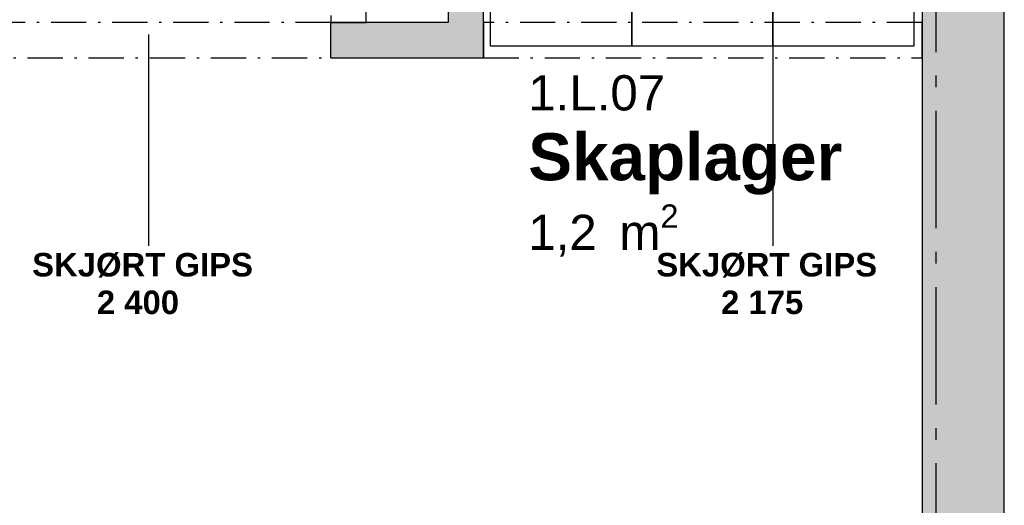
# Model space of a CAD drawing. Header units: millimetres. Extents: x 269 to 62306, y -15633 to 20300.
# Tile 76 of 90: x 49202 to 53390, y -9829 to -7762. Entities that reach past the tile are written whole.
import ezdxf
from ezdxf.enums import TextEntityAlignment as Align

# ---------------------------------------------------------------- set-up
doc = ezdxf.new("R2010")
doc.units = ezdxf.units.MM
doc.header["$LTSCALE"] = 0.5
doc.header["$MEASUREMENT"] = 0
for name, pattern in [('Akselinje', [1500, 1000, -200, 100, -200]), ('Over snittplan', [520, 300, -100, 20, -100]), ('PLINE', [0])]:
    doc.linetypes.add(name, pattern=pattern)
for name, color, linetype in [('232- Ikke-bærende yttervegger (Skravur)(Nye konstruksjoner)', 7, 'Continuous'), ('232- Ikke-bærende yttervegger(Nye konstruksjoner)', 7, 'Continuous'), ('242- Ikke-bærende innervegger (Skravur)(Nye konstruksjoner)', 7, 'Continuous'), ('242- Ikke-bærende innervegger(Nye konstruksjoner)', 7, 'Continuous'), ('245- Skjørt tekst', 7, 'Continuous'), ('245- Skjørt(Nye konstruksjoner)', 7, 'Continuous'), ('275- Skap og reoler(Nye konstruksjoner)', 7, 'Continuous'), ('82-- Modullinjer(Nye konstruksjoner)', 7, 'Continuous'), ('862- M___Nettoareal(Nye konstruksjoner)', 7, 'Continuous'), ('862- M___Nettoareal(Tekst)(Nye konstruksjoner)', 7, 'Continuous')]:
    doc.layers.add(name, color=color, linetype=linetype)
doc.styles.add('GENERATED_STYLE_1', font='Arial.ttf')
doc.styles.add('GENERATED_STYLE_2', font='Arial Bold.ttf')

# ---------------------------------------------------------------- blocks, each defined once
blk = doc.blocks.new('Skaplager_1.L.07_55', base_point=(52020.5, -8357.1))
at = {"layer": '862- M___Nettoareal(Tekst)(Nye konstruksjoner)', "insert": (51364.9, -8548.6), "char_height": 150, "attachment_point": 1, "style": 'GENERATED_STYLE_1'}
blk.add_mtext('\\A1;{\\pql;\\pt0,100;\\fArial|b0|i0|c0|p0;\\W1.000000;1,2\\fArial|b0|i0|c0|p0;\\W1.000000;\\A1{\\H.66x;\\S^  ;}\\fArial|b0|i0|c0|p0;\\W1.000000; m\\fArial|b0|i0|c0|p0;\\W1.000000;\\A1{\\H.66x;\\S2^  ;}}', dxfattribs=at)
at = {"layer": '862- M___Nettoareal(Tekst)(Nye konstruksjoner)'}
for tag, height, style, p in [('ROOM_NUMBER', 150, 'GENERATED_STYLE_1', (51364.9, -7998.6)), ('ROOM_NAME', 200, 'GENERATED_STYLE_2', (51364.9, -8245.7))]:
    blk.add_attdef(tag, text='', height=height, dxfattribs=dict(at, style=style)).set_placement(p, align=Align.TOP_LEFT)
blk = doc.blocks.new('Standard grid marker_7')
at = {"layer": '82-- Modullinjer(Nye konstruksjoner)', "linetype": 'Akselinje'}
blk.add_line((200, 0), (13700, 0), dxfattribs=at)
at = {"layer": '82-- Modullinjer(Nye konstruksjoner)', "style": 'GENERATED_STYLE_2'}
blk.add_attdef('AC_MarkerText_1', text='', height=250, rotation=270, dxfattribs=at).set_placement((-117.9, -57.1), align=Align.TOP_CENTER)
blk = doc.blocks.new('Garderobe 01')
at = {"layer": '275- Skap og reoler(Nye konstruksjoner)', "linetype": 'PLINE', "flags": 128}
blk.add_lwpolyline([(0, 0), (600, 0), (600, 600), (0, 600)], close=True, dxfattribs=at)
blk = doc.blocks.new('Label_4', base_point=(49750, -7925))
at = {"layer": '245- Skjørt tekst', "linetype": 'PLINE'}
for p, q in [((49750, -7826), (49750, -8024)), ((49750, -8024), (49750, -8725))]:
    blk.add_line(p, q, dxfattribs=at)
at = {"layer": '245- Skjørt tekst', "char_height": 100, "attachment_point": 2, "style": 'GENERATED_STYLE_2'}
for s, insert in [('\\A1;{\\pqc;\\pt0,1000;\\fArial|b1|i0|c0|p0;\\W1.000000;SKJØRT GIPS\\fArial|b1|i0|c0|p0;\\W1.000000;\\A1{\\H.66x;\\S^  ;}\\fArial|b1|i0|c0|p0;\\W1.000000;\\fArial|b1|i0|c0|p0;\\W1.000000;\\A1{\\H.66x;\\S^  ;}\\fArial|b1|i0|c0|p0;\\W1.000000; \\fArial|b1|i0|c0|p0;\\W1.000000;\\fArial|b1|i0|c0|p0;\\W1.000000;\\fArial|b1|i0|c0|p0;\\W1.000000;\\fArial|b1|i0|c0|p0;\\W1.000000;\\fArial|b1|i0|c0|p0;\\W1.000000;\\fArial|b1|i0|c0|p0;\\W1.000000;\\fArial|b1|i0|c0|p0;\\W1.000000;\\fArial|b1|i0|c0|p0;\\W1.000000;\\fArial|b1|i0|c0|p0;\\W1.000000;\\fArial|b1|i0|c0|p0;\\W1.000000;\\fArial|b1|i0|c0|p0;\\W1.000000;\\fArial|b1|i0|c0|p0;\\W1.000000;\\fArial|b1|i0|c0|p0;\\W1.000000;\\fArial|b1|i0|c0|p0;\\W1.000000;\\fArial|b1|i0|c0|p0;\\W1.000000;\\fArial|b1|i0|c0|p0;\\W1.000000;\\fArial|b1|i0|c0|p0;\\W1.000000;\\fArial|b1|i0|c0|p0;\\W1.000000;\\fArial|b1|i0|c0|p0;\\W1.000000;\\fArial|b1|i0|c0|p0;\\W1.000000;\\fArial|b1|i0|c0|p0;\\W1.000000;\\fArial|b1|i0|c0|p0;\\W1.000000;\\fArial|b1|i0|c0|p0;\\W1.000000;\\fArial|b1|i0|c0|p0;\\W1.000000;\\fArial|b1|i0|c0|p0;\\W1.000000;\\fArial|b1|i0|c0|p0;\\W1.000000;\\fArial|b1|i0|c0|p0;\\W1.000000;\\fArial|b1|i0|c0|p0;\\W1.000000;\\fArial|b1|i0|c0|p0;\\W1.000000;\\fArial|b1|i0|c0|p0;\\W1.000000;\\fArial|b1|i0|c0|p0;\\W1.000000;\\fArial|b1|i0|c0|p0;\\W1.000000;\\fArial|b1|i0|c0|p0;\\W1.000000;\\fArial|b1|i0|c0|p0;\\W1.000000;\\fArial|b1|i0|c0|p0;\\W1.000000;\\fArial|b1|i0|c0|p0;\\W1.000000;\\fArial|b1|i0|c0|p0;\\W1.000000;\\fArial|b1|i0|c0|p0;\\W1.000000;\\fArial|b1|i0|c0|p0;\\W1.000000;\\fArial|b1|i0|c0|p0;\\W1.000000;\\fArial|b1|i0|c0|p0;\\W1.000000;\\fArial|b1|i0|c0|p0;\\W1.000000;\\fArial|b1|i0|c0|p0;\\W1.000000;}', (49750, -8755)), ('\\A1;{\\pqc;\\pt0,1000;\\fArial|b1|i0|c0|p0;\\W1.000000;2\xa0400 \\fArial|b1|i0|c0|p0;\\W1.000000;\\A1{\\H.66x;\\S^  ;}\\fArial|b1|i0|c0|p0;\\W1.000000;\\fArial|b1|i0|c0|p0;\\W1.000000;\\A1{\\H.66x;\\S^  ;}\\fArial|b1|i0|c0|p0;\\W1.000000;\\fArial|b1|i0|c0|p0;\\W1.000000;\\fArial|b1|i0|c0|p0;\\W1.000000;\\fArial|b1|i0|c0|p0;\\W1.000000;\\fArial|b1|i0|c0|p0;\\W1.000000;\\fArial|b1|i0|c0|p0;\\W1.000000;\\fArial|b1|i0|c0|p0;\\W1.000000;\\fArial|b1|i0|c0|p0;\\W1.000000;\\fArial|b1|i0|c0|p0;\\W1.000000;\\fArial|b1|i0|c0|p0;\\W1.000000;\\fArial|b1|i0|c0|p0;\\W1.000000;\\fArial|b1|i0|c0|p0;\\W1.000000;\\fArial|b1|i0|c0|p0;\\W1.000000;\\fArial|b1|i0|c0|p0;\\W1.000000;\\fArial|b1|i0|c0|p0;\\W1.000000;\\fArial|b1|i0|c0|p0;\\W1.000000;\\fArial|b1|i0|c0|p0;\\W1.000000;\\fArial|b1|i0|c0|p0;\\W1.000000;\\fArial|b1|i0|c0|p0;\\W1.000000;\\fArial|b1|i0|c0|p0;\\W1.000000;\\fArial|b1|i0|c0|p0;\\W1.000000;\\fArial|b1|i0|c0|p0;\\W1.000000;\\fArial|b1|i0|c0|p0;\\W1.000000;\\fArial|b1|i0|c0|p0;\\W1.000000;\\fArial|b1|i0|c0|p0;\\W1.000000;\\fArial|b1|i0|c0|p0;\\W1.000000;\\fArial|b1|i0|c0|p0;\\W1.000000;\\fArial|b1|i0|c0|p0;\\W1.000000;\\fArial|b1|i0|c0|p0;\\W1.000000;\\fArial|b1|i0|c0|p0;\\W1.000000;\\fArial|b1|i0|c0|p0;\\W1.000000;\\fArial|b1|i0|c0|p0;\\W1.000000;\\fArial|b1|i0|c0|p0;\\W1.000000;\\fArial|b1|i0|c0|p0;\\W1.000000;\\fArial|b1|i0|c0|p0;\\W1.000000;\\fArial|b1|i0|c0|p0;\\W1.000000;\\fArial|b1|i0|c0|p0;\\W1.000000;\\fArial|b1|i0|c0|p0;\\W1.000000;\\fArial|b1|i0|c0|p0;\\W1.000000;\\fArial|b1|i0|c0|p0;\\W1.000000;\\fArial|b1|i0|c0|p0;\\W1.000000;\\fArial|b1|i0|c0|p0;\\W1.000000;\\fArial|b1|i0|c0|p0;\\W1.000000;\\fArial|b1|i0|c0|p0;\\W1.000000;}', (49750, -8915))]:
    blk.add_mtext(s, dxfattribs=dict(at, insert=insert))
blk = doc.blocks.new('Label_5', base_point=(52405, -7925))
at = {"layer": '245- Skjørt tekst', "linetype": 'PLINE'}
for p, q in [((52405, -7826), (52405, -8024)), ((52405, -8024), (52405, -8725))]:
    blk.add_line(p, q, dxfattribs=at)
at = {"layer": '245- Skjørt tekst', "char_height": 100, "attachment_point": 2, "style": 'GENERATED_STYLE_2'}
for s, insert in [('\\A1;{\\pqc;\\pt0,1000;\\fArial|b1|i0|c0|p0;\\W1.000000;SKJØRT GIPS\\fArial|b1|i0|c0|p0;\\W1.000000;\\A1{\\H.66x;\\S^  ;}\\fArial|b1|i0|c0|p0;\\W1.000000;\\fArial|b1|i0|c0|p0;\\W1.000000;\\A1{\\H.66x;\\S^  ;}\\fArial|b1|i0|c0|p0;\\W1.000000; \\fArial|b1|i0|c0|p0;\\W1.000000;\\fArial|b1|i0|c0|p0;\\W1.000000;\\fArial|b1|i0|c0|p0;\\W1.000000;\\fArial|b1|i0|c0|p0;\\W1.000000;\\fArial|b1|i0|c0|p0;\\W1.000000;\\fArial|b1|i0|c0|p0;\\W1.000000;\\fArial|b1|i0|c0|p0;\\W1.000000;\\fArial|b1|i0|c0|p0;\\W1.000000;\\fArial|b1|i0|c0|p0;\\W1.000000;\\fArial|b1|i0|c0|p0;\\W1.000000;\\fArial|b1|i0|c0|p0;\\W1.000000;\\fArial|b1|i0|c0|p0;\\W1.000000;\\fArial|b1|i0|c0|p0;\\W1.000000;\\fArial|b1|i0|c0|p0;\\W1.000000;\\fArial|b1|i0|c0|p0;\\W1.000000;\\fArial|b1|i0|c0|p0;\\W1.000000;\\fArial|b1|i0|c0|p0;\\W1.000000;\\fArial|b1|i0|c0|p0;\\W1.000000;\\fArial|b1|i0|c0|p0;\\W1.000000;\\fArial|b1|i0|c0|p0;\\W1.000000;\\fArial|b1|i0|c0|p0;\\W1.000000;\\fArial|b1|i0|c0|p0;\\W1.000000;\\fArial|b1|i0|c0|p0;\\W1.000000;\\fArial|b1|i0|c0|p0;\\W1.000000;\\fArial|b1|i0|c0|p0;\\W1.000000;\\fArial|b1|i0|c0|p0;\\W1.000000;\\fArial|b1|i0|c0|p0;\\W1.000000;\\fArial|b1|i0|c0|p0;\\W1.000000;\\fArial|b1|i0|c0|p0;\\W1.000000;\\fArial|b1|i0|c0|p0;\\W1.000000;\\fArial|b1|i0|c0|p0;\\W1.000000;\\fArial|b1|i0|c0|p0;\\W1.000000;\\fArial|b1|i0|c0|p0;\\W1.000000;\\fArial|b1|i0|c0|p0;\\W1.000000;\\fArial|b1|i0|c0|p0;\\W1.000000;\\fArial|b1|i0|c0|p0;\\W1.000000;\\fArial|b1|i0|c0|p0;\\W1.000000;\\fArial|b1|i0|c0|p0;\\W1.000000;\\fArial|b1|i0|c0|p0;\\W1.000000;\\fArial|b1|i0|c0|p0;\\W1.000000;\\fArial|b1|i0|c0|p0;\\W1.000000;\\fArial|b1|i0|c0|p0;\\W1.000000;\\fArial|b1|i0|c0|p0;\\W1.000000;}', (52405, -8755)), ('\\A1;{\\pqc;\\pt0,1000;\\fArial|b1|i0|c0|p0;\\W1.000000;2\xa0175 \\fArial|b1|i0|c0|p0;\\W1.000000;\\A1{\\H.66x;\\S^  ;}\\fArial|b1|i0|c0|p0;\\W1.000000;\\fArial|b1|i0|c0|p0;\\W1.000000;\\A1{\\H.66x;\\S^  ;}\\fArial|b1|i0|c0|p0;\\W1.000000;\\fArial|b1|i0|c0|p0;\\W1.000000;\\fArial|b1|i0|c0|p0;\\W1.000000;\\fArial|b1|i0|c0|p0;\\W1.000000;\\fArial|b1|i0|c0|p0;\\W1.000000;\\fArial|b1|i0|c0|p0;\\W1.000000;\\fArial|b1|i0|c0|p0;\\W1.000000;\\fArial|b1|i0|c0|p0;\\W1.000000;\\fArial|b1|i0|c0|p0;\\W1.000000;\\fArial|b1|i0|c0|p0;\\W1.000000;\\fArial|b1|i0|c0|p0;\\W1.000000;\\fArial|b1|i0|c0|p0;\\W1.000000;\\fArial|b1|i0|c0|p0;\\W1.000000;\\fArial|b1|i0|c0|p0;\\W1.000000;\\fArial|b1|i0|c0|p0;\\W1.000000;\\fArial|b1|i0|c0|p0;\\W1.000000;\\fArial|b1|i0|c0|p0;\\W1.000000;\\fArial|b1|i0|c0|p0;\\W1.000000;\\fArial|b1|i0|c0|p0;\\W1.000000;\\fArial|b1|i0|c0|p0;\\W1.000000;\\fArial|b1|i0|c0|p0;\\W1.000000;\\fArial|b1|i0|c0|p0;\\W1.000000;\\fArial|b1|i0|c0|p0;\\W1.000000;\\fArial|b1|i0|c0|p0;\\W1.000000;\\fArial|b1|i0|c0|p0;\\W1.000000;\\fArial|b1|i0|c0|p0;\\W1.000000;\\fArial|b1|i0|c0|p0;\\W1.000000;\\fArial|b1|i0|c0|p0;\\W1.000000;\\fArial|b1|i0|c0|p0;\\W1.000000;\\fArial|b1|i0|c0|p0;\\W1.000000;\\fArial|b1|i0|c0|p0;\\W1.000000;\\fArial|b1|i0|c0|p0;\\W1.000000;\\fArial|b1|i0|c0|p0;\\W1.000000;\\fArial|b1|i0|c0|p0;\\W1.000000;\\fArial|b1|i0|c0|p0;\\W1.000000;\\fArial|b1|i0|c0|p0;\\W1.000000;\\fArial|b1|i0|c0|p0;\\W1.000000;\\fArial|b1|i0|c0|p0;\\W1.000000;\\fArial|b1|i0|c0|p0;\\W1.000000;\\fArial|b1|i0|c0|p0;\\W1.000000;\\fArial|b1|i0|c0|p0;\\W1.000000;\\fArial|b1|i0|c0|p0;\\W1.000000;\\fArial|b1|i0|c0|p0;\\W1.000000;\\fArial|b1|i0|c0|p0;\\W1.000000;}', (52405, -8915))]:
    blk.add_mtext(s, dxfattribs=dict(at, insert=insert))

msp = doc.modelspace()

# ---------------------------------------------------------------- hatches: boundary and pattern name
at = {"layer": '232- Ikke-bærende yttervegger (Skravur)(Nye konstruksjoner)', "linetype": 'Continuous'}
msp.add_hatch(color=256, dxfattribs=at).paths.add_polyline_path([(53040, -10765), (53390, -10765), (53390, -5675), (53040, -5675)])
at = {"layer": '242- Ikke-bærende innervegger (Skravur)(Nye konstruksjoner)', "linetype": 'Continuous'}
for points in [[(51175, -7775), (51175, -5925), (51025, -5925), (51025, -7775)], [(51025, -7775), (50525, -7775), (50525, -7925), (51025, -7925)], [(51175, -7775), (51025, -7775), (51175, -7925)], [(51175, -7925), (51025, -7775), (51025, -7925)]]:
    msp.add_hatch(color=256, dxfattribs=at).paths.add_polyline_path(points)

# ---------------------------------------------------------------- linework, layer by layer
at = {"layer": '232- Ikke-bærende yttervegger(Nye konstruksjoner)', "linetype": 'PLINE', "flags": 128}
for points in [[(53390, -10765), (53390, -5675)], [(53040, -7275), (53040, -10765)]]:
    msp.add_lwpolyline(points, dxfattribs=at)
at = {"layer": '242- Ikke-bærende innervegger(Nye konstruksjoner)', "linetype": 'PLINE', "flags": 128}
for points in [[(51025, -5925), (51025, -7775)], [(51175, -7775), (51175, -5925)], [(51025, -7775), (50525, -7775)], [(50525, -7925), (50525, -7775)], [(51175, -7925), (51175, -7775)], [(50525, -7925), (51175, -7925)]]:
    msp.add_lwpolyline(points, dxfattribs=at)
at = {"layer": '245- Skjørt(Nye konstruksjoner)', "linetype": 'Over snittplan', "flags": 128}
for points in [[(50525, -5925), (50525, -7775)], [(50675, -7775), (50675, -5925)], [(50525, -7775), (48975, -7775)], [(50525, -7775), (50675, -7775)], [(50525, -7925), (50525, -7775)], [(53040, -7775), (51175, -7775)], [(51175, -7775), (51175, -7925)], [(53040, -7925), (53040, -7775)], [(48975, -7925), (50525, -7925)], [(51175, -7925), (53040, -7925)]]:
    msp.add_lwpolyline(points, dxfattribs=at)

# ---------------------------------------------------------------- block references
at = {"layer": '245- Skjørt tekst', "linetype": 'PLINE'}
for name, p in [('Label_4', (49750, -7925)), ('Label_5', (52405, -7925))]:
    msp.add_blockref(name, p, dxfattribs=at)
at = {"layer": '275- Skap og reoler(Nye konstruksjoner)', "linetype": 'PLINE', "xscale": -1, "zscale": 1000}
for p in [(51805, -7875), (52405, -7875), (53005, -7875)]:
    msp.add_blockref('Garderobe 01', p, dxfattribs=at)
at = {"layer": '82-- Modullinjer(Nye konstruksjoner)', "linetype": 'PLINE', "zscale": 1000, "rotation": 90}
msp.add_blockref('Standard grid marker_7', (53100, -14100), dxfattribs=at)
at = {"layer": '862- M___Nettoareal(Nye konstruksjoner)', "linetype": 'Continuous'}
ref = msp.add_blockref('Skaplager_1.L.07_55', (52020.5, -8357.1), dxfattribs=at)
ref.add_attrib('ROOM_NAME', 'Skaplager', dxfattribs={"layer": '862- M___Nettoareal(Tekst)(Nye konstruksjoner)', "color": 7, "height": 200, "style": 'GENERATED_STYLE_2'}).set_placement((51364.9, -8245.7), align=Align.TOP_LEFT)
ref.add_attrib('ROOM_NUMBER', '1.L.07', dxfattribs={"layer": '862- M___Nettoareal(Tekst)(Nye konstruksjoner)', "color": 7, "height": 150, "style": 'GENERATED_STYLE_1'}).set_placement((51364.9, -7998.6), align=Align.TOP_LEFT)

doc.saveas('drawing.dxf')
